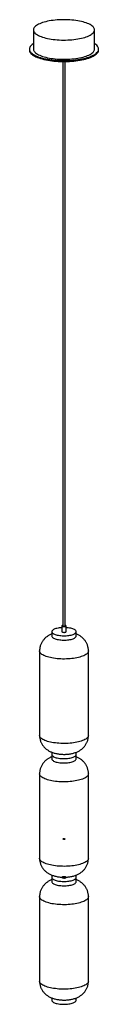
# Paper-space layout '_Dimétrica' of a CAD drawing. Header units: inches. Extents: x -3.3 to 3.3, y -0.8 to 94.4.
import ezdxf

# ---------------------------------------------------------------- set-up
doc = ezdxf.new("R2010")
doc.units = ezdxf.units.IN
doc.header["$MEASUREMENT"] = 0

psp = doc.layouts.new('_Dimétrica')

# ---------------------------------------------------------------- linework, layer by layer
at = {"color": 7, "linetype": 'Continuous', "lineweight": 25}
for p, q in [((-2.955, 93.449), (-2.955, 91.591)), ((2.955, 91.591), (2.955, 93.449)), ((-3.345, 91.591), (-3.345, 91.497)), ((3.345, 91.497), (3.345, 91.591)), ((-0.098, 90.383), (-0.098, 35.819)), ((0.098, 35.819), (0.098, 90.383)), ((-1.181, 35.263), (-1.181, 34.844)), ((-0.197, 35.819), (-0.197, 35.263)), ((0.197, 35.263), (0.197, 35.819)), ((1.181, 34.844), (1.181, 35.263)), ((-2.362, 33.407), (-2.362, 25.241)), ((2.362, 25.241), (2.362, 33.407)), ((-1.181, 23.608), (-1.181, 22.966)), ((1.181, 22.966), (1.181, 23.608)), ((-2.362, 21.529), (-2.362, 13.363)), ((2.362, 13.363), (2.362, 21.529)), ((-1.181, 11.73), (-1.181, 11.088)), ((1.181, 11.088), (1.181, 11.73)), ((-2.362, 9.651), (-2.362, 1.485)), ((2.362, 1.485), (2.362, 9.651)), ((-1.181, -0.148), (-1.181, -0.371)), ((1.181, -0.371), (1.181, -0.148))]:
    psp.add_line(p, q, dxfattribs=at)
at = {"color": 7, "linetype": 'Continuous', "lineweight": 25, "flags": 128}
for points in [[(-1.045, 92.527), (-0.852, 92.505), (-0.654, 92.488), (-0.454, 92.475), (-0.251, 92.467), (-0.048, 92.464), (0.156, 92.465), (0.359, 92.471), (0.561, 92.482), (0.76, 92.497), (0.955, 92.516), (1.146, 92.541), (1.331, 92.569), (1.51, 92.602), (1.681, 92.639), (1.845, 92.679), (2, 92.723), (2.145, 92.771), (2.28, 92.822), (2.405, 92.876), (2.517, 92.933), (2.618, 92.992), (2.706, 93.053), (2.782, 93.116), (2.844, 93.181), (2.893, 93.247), (2.927, 93.314), (2.948, 93.382), (2.955, 93.45), (2.948, 93.518), (2.926, 93.585), (2.891, 93.652), (2.842, 93.718), (2.78, 93.783), (2.704, 93.846), (2.615, 93.907), (2.514, 93.966), (2.401, 94.023), (2.276, 94.077), (2.141, 94.128), (1.995, 94.175), (1.84, 94.219), (1.676, 94.26), (1.504, 94.297), (1.325, 94.329), (1.14, 94.357), (0.949, 94.381), (0.753, 94.401), (0.554, 94.416), (0.353, 94.427), (0.15, 94.432), (-0.054, 94.433), (-0.258, 94.43), (-0.461, 94.422), (-0.661, 94.409), (-0.858, 94.391), (-1.051, 94.369), (-1.239, 94.343), (-1.421, 94.312), (-1.596, 94.278), (-1.764, 94.239), (-1.924, 94.196), (-2.074, 94.15), (-2.214, 94.101), (-2.344, 94.049), (-2.462, 93.993), (-2.569, 93.935), (-2.664, 93.875), (-2.746, 93.813), (-2.815, 93.749), (-2.87, 93.683), (-2.912, 93.617), (-2.94, 93.549), (-2.953, 93.482), (-2.953, 93.414), (-2.939, 93.346), (-2.911, 93.278), (-2.868, 93.212), (-2.812, 93.146), (-2.743, 93.082), (-2.661, 93.02), (-2.566, 92.96), (-2.459, 92.902), (-2.34, 92.847), (-2.21, 92.795), (-2.069, 92.745), (-1.919, 92.699), (-1.759, 92.657), (-1.591, 92.619), (-1.415, 92.584), (-1.233, 92.553), (-1.045, 92.527)], [(-3.345, 91.497), (-3.342, 91.449), (-3.325, 91.377), (-3.295, 91.305), (-3.251, 91.234), (-3.193, 91.165), (-3.122, 91.097), (-3.038, 91.03), (-2.94, 90.965), (-2.831, 90.903), (-2.71, 90.843), (-2.577, 90.786), (-2.434, 90.732), (-2.28, 90.681), (-2.117, 90.634), (-1.945, 90.59), (-1.765, 90.55), (-1.577, 90.514), (-1.383, 90.482), (-1.183, 90.454)], [(-2.955, 92.114), (-2.975, 92.101), (-3.068, 92.036), (-3.148, 91.969), (-3.214, 91.9), (-3.268, 91.83), (-3.307, 91.759), (-3.333, 91.687), (-3.344, 91.615), (-3.342, 91.543), (-3.325, 91.471), (-3.295, 91.399), (-3.251, 91.329), (-3.193, 91.259), (-3.122, 91.191), (-3.038, 91.124), (-2.94, 91.06), (-2.831, 90.997), (-2.71, 90.938), (-2.577, 90.881), (-2.434, 90.826), (-2.28, 90.775), (-2.117, 90.728), (-1.945, 90.684), (-1.765, 90.644), (-1.577, 90.608), (-1.383, 90.576), (-1.183, 90.548)], [(-2.955, 91.591), (-2.953, 91.556), (-2.939, 91.488), (-2.911, 91.421), (-2.868, 91.354), (-2.812, 91.289), (-2.743, 91.225), (-2.661, 91.163), (-2.566, 91.103), (-2.459, 91.045), (-2.34, 90.99), (-2.21, 90.937), (-2.069, 90.888), (-1.919, 90.842), (-1.759, 90.8), (-1.591, 90.761), (-1.415, 90.727), (-1.233, 90.696), (-1.045, 90.67)], [(-1.183, 90.548), (-0.978, 90.525), (-0.769, 90.506), (-0.556, 90.492), (-0.341, 90.482), (-0.125, 90.477), (0.091, 90.477), (0.308, 90.481), (0.522, 90.49), (0.735, 90.504), (0.945, 90.522), (1.151, 90.544), (1.352, 90.571), (1.547, 90.603), (1.735, 90.638), (1.917, 90.678), (2.09, 90.721), (2.255, 90.768), (2.41, 90.818), (2.555, 90.872), (2.69, 90.928), (2.813, 90.988), (2.924, 91.05), (3.023, 91.114), (3.109, 91.18), (3.183, 91.248), (3.243, 91.318), (3.289, 91.388), (3.322, 91.46), (3.34, 91.531), (3.345, 91.604), (3.335, 91.676), (3.312, 91.748), (3.275, 91.819), (3.224, 91.889), (3.159, 91.958), (3.081, 92.025), (2.991, 92.091), (2.955, 92.114)], [(-1.183, 90.454), (-0.978, 90.431), (-0.769, 90.412), (-0.556, 90.398), (-0.341, 90.388), (-0.125, 90.383), (0.091, 90.382), (0.308, 90.387), (0.522, 90.396), (0.735, 90.409), (0.945, 90.427), (1.151, 90.45), (1.352, 90.477), (1.547, 90.508), (1.735, 90.544), (1.917, 90.583), (2.09, 90.627), (2.255, 90.673), (2.41, 90.724), (2.555, 90.777), (2.69, 90.834), (2.813, 90.894), (2.924, 90.956), (3.023, 91.02), (3.109, 91.086), (3.183, 91.154), (3.243, 91.223), (3.289, 91.294), (3.322, 91.365), (3.34, 91.437), (3.345, 91.497)], [(-1.045, 90.67), (-0.852, 90.648), (-0.654, 90.631), (-0.454, 90.618), (-0.251, 90.61), (-0.048, 90.606), (0.156, 90.608), (0.359, 90.614), (0.561, 90.624), (0.76, 90.639), (0.955, 90.659), (1.146, 90.683), (1.331, 90.712), (1.51, 90.745), (1.681, 90.781), (1.845, 90.822), (2, 90.866), (2.145, 90.914), (2.28, 90.965), (2.405, 91.019), (2.517, 91.075), (2.618, 91.135), (2.706, 91.196), (2.782, 91.259), (2.844, 91.324), (2.893, 91.39), (2.927, 91.457), (2.948, 91.524), (2.955, 91.591)], [(-0.197, 35.651), (-0.212, 35.65), (-0.336, 35.64), (-0.457, 35.626), (-0.572, 35.607), (-0.68, 35.584), (-0.781, 35.558), (-0.872, 35.528), (-0.953, 35.495), (-1.023, 35.459), (-1.081, 35.421), (-1.126, 35.382), (-1.158, 35.34), (-1.176, 35.298), (-1.181, 35.256), (-1.172, 35.213), (-1.149, 35.171), (-1.112, 35.13), (-1.063, 35.091), (-1.001, 35.054), (-0.927, 35.019), (-0.843, 34.987), (-0.748, 34.958), (-0.645, 34.933), (-0.535, 34.911), (-0.418, 34.894)], [(-0.418, 34.894), (-0.296, 34.881), (-0.17, 34.873), (-0.043, 34.869), (0.085, 34.87), (0.212, 34.875), (0.336, 34.885), (0.457, 34.899), (0.572, 34.918), (0.68, 34.941), (0.781, 34.967), (0.872, 34.997), (0.953, 35.03), (1.023, 35.066), (1.081, 35.104), (1.126, 35.143), (1.158, 35.185), (1.176, 35.227), (1.181, 35.27), (1.172, 35.312), (1.149, 35.354), (1.112, 35.395), (1.063, 35.434), (1.001, 35.471), (0.927, 35.506), (0.843, 35.538), (0.748, 35.567), (0.645, 35.592), (0.535, 35.614), (0.418, 35.631), (0.296, 35.644), (0.197, 35.651)], [(-0.197, 35.263), (-0.196, 35.255), (-0.182, 35.238), (-0.155, 35.222), (-0.117, 35.21), (-0.07, 35.201)], [(-0.098, 35.876), (-0.11, 35.874), (-0.15, 35.862), (-0.179, 35.847), (-0.194, 35.83), (-0.196, 35.812), (-0.182, 35.794), (-0.155, 35.779), (-0.117, 35.766), (-0.07, 35.758)], [(-0.098, 35.819), (-0.098, 35.818), (-0.09, 35.806), (-0.067, 35.795), (-0.035, 35.789)], [(-0.07, 35.758), (-0.017, 35.754), (0.036, 35.755), (0.087, 35.76), (0.131, 35.77), (0.166, 35.784), (0.188, 35.8), (0.197, 35.818), (0.191, 35.836), (0.17, 35.852), (0.137, 35.866), (0.098, 35.876)], [(-0.07, 35.201), (-0.017, 35.197), (0.036, 35.198), (0.087, 35.204), (0.131, 35.214), (0.166, 35.227), (0.188, 35.244), (0.197, 35.261), (0.197, 35.263)], [(-0.035, 35.789), (0.003, 35.787), (0.04, 35.789), (0.072, 35.797), (0.092, 35.808), (0.098, 35.819)], [(-1.181, 34.844), (-1.181, 34.837), (-1.172, 34.795), (-1.149, 34.753), (-1.112, 34.712), (-1.063, 34.673), (-1.001, 34.635), (-0.927, 34.6), (-0.843, 34.568), (-0.748, 34.54), (-0.645, 34.514), (-0.535, 34.493), (-0.418, 34.476), (-0.296, 34.463), (-0.17, 34.455), (-0.043, 34.451), (0.085, 34.452), (0.212, 34.457), (0.336, 34.467), (0.457, 34.481), (0.572, 34.5), (0.68, 34.522), (0.781, 34.549), (0.872, 34.579), (0.953, 34.612), (1.023, 34.647), (1.081, 34.685), (1.126, 34.725), (1.158, 34.766), (1.176, 34.809), (1.181, 34.844)], [(2.362, 33.407), (2.362, 33.394), (2.352, 33.333), (2.328, 33.274), (2.291, 33.215), (2.24, 33.157), (2.176, 33.1), (2.099, 33.046), (2.01, 32.993), (1.909, 32.943), (1.797, 32.896), (1.675, 32.851), (1.542, 32.81), (1.401, 32.773), (1.251, 32.739), (1.094, 32.709), (0.93, 32.683), (0.762, 32.661), (0.588, 32.644), (0.411, 32.631), (0.232, 32.623), (0.051, 32.619), (-0.13, 32.62), (-0.31, 32.626), (-0.488, 32.636), (-0.664, 32.651), (-0.835, 32.67), (-1.002, 32.694), (-1.163, 32.721), (-1.317, 32.753), (-1.463, 32.788), (-1.601, 32.828), (-1.729, 32.87), (-1.847, 32.916), (-1.954, 32.964), (-2.05, 33.016), (-2.134, 33.069), (-2.205, 33.124), (-2.264, 33.182), (-2.309, 33.24), (-2.34, 33.299), (-2.358, 33.359), (-2.362, 33.407)], [(2.362, 25.241), (2.362, 25.228), (2.352, 25.167), (2.328, 25.107), (2.291, 25.048), (2.24, 24.991), (2.176, 24.934), (2.099, 24.88), (2.01, 24.827), (1.909, 24.777), (1.797, 24.73), (1.675, 24.685), (1.542, 24.644), (1.401, 24.607), (1.251, 24.573), (1.094, 24.543), (0.93, 24.517), (0.762, 24.495), (0.588, 24.478), (0.411, 24.465), (0.232, 24.457), (0.051, 24.453), (-0.13, 24.454), (-0.31, 24.46), (-0.488, 24.47), (-0.664, 24.485), (-0.835, 24.504), (-1.002, 24.527), (-1.163, 24.555), (-1.317, 24.587), (-1.463, 24.622), (-1.601, 24.661), (-1.729, 24.704), (-1.847, 24.75), (-1.954, 24.798), (-2.05, 24.849), (-2.134, 24.903), (-2.205, 24.958), (-2.264, 25.015), (-2.309, 25.074), (-2.34, 25.133), (-2.358, 25.193), (-2.362, 25.241)], [(-1.181, 23.385), (-1.181, 23.378), (-1.172, 23.335), (-1.149, 23.293), (-1.112, 23.252), (-1.063, 23.213), (-1.001, 23.176), (-0.927, 23.141), (-0.843, 23.109), (-0.748, 23.08), (-0.645, 23.055), (-0.535, 23.034), (-0.418, 23.016)], [(-1.181, 23.385), (-1.181, 23.378), (-1.172, 23.335), (-1.149, 23.293), (-1.112, 23.252), (-1.063, 23.213), (-1.001, 23.176), (-0.927, 23.141), (-0.843, 23.109), (-0.748, 23.08), (-0.645, 23.055), (-0.535, 23.034), (-0.418, 23.016)], [(-1.181, 22.966), (-1.181, 22.959), (-1.172, 22.917), (-1.149, 22.875), (-1.112, 22.834), (-1.063, 22.795), (-1.001, 22.757), (-0.927, 22.723), (-0.843, 22.691), (-0.748, 22.662), (-0.645, 22.637), (-0.535, 22.615), (-0.418, 22.598), (-0.296, 22.585), (-0.17, 22.577), (-0.043, 22.573), (0.085, 22.574), (0.212, 22.579), (0.336, 22.589), (0.457, 22.603), (0.572, 22.622), (0.68, 22.644), (0.781, 22.671), (0.872, 22.701), (0.953, 22.734), (1.023, 22.769), (1.081, 22.807), (1.126, 22.847), (1.158, 22.889), (1.176, 22.931), (1.181, 22.966)], [(-0.418, 23.016), (-0.296, 23.003), (-0.17, 22.995), (-0.043, 22.991), (0.085, 22.992), (0.212, 22.997), (0.336, 23.007), (0.457, 23.022), (0.572, 23.04), (0.68, 23.063), (0.781, 23.089), (0.872, 23.119), (0.953, 23.152), (1.023, 23.188), (1.081, 23.226), (1.126, 23.266), (1.158, 23.307), (1.176, 23.349), (1.181, 23.385)], [(-0.418, 23.016), (-0.296, 23.003), (-0.17, 22.995), (-0.043, 22.991), (0.085, 22.992), (0.212, 22.997), (0.336, 23.007), (0.457, 23.022), (0.572, 23.04), (0.68, 23.063), (0.781, 23.089), (0.872, 23.119), (0.953, 23.152), (1.023, 23.188), (1.081, 23.226), (1.126, 23.266), (1.158, 23.307), (1.176, 23.349), (1.181, 23.385)], [(2.362, 21.529), (2.362, 21.516), (2.352, 21.455), (2.328, 21.396), (2.291, 21.337), (2.24, 21.279), (2.176, 21.222), (2.099, 21.168), (2.01, 21.115), (1.909, 21.065), (1.797, 21.018), (1.675, 20.973), (1.542, 20.932), (1.401, 20.895), (1.251, 20.861), (1.094, 20.831), (0.93, 20.805), (0.762, 20.783), (0.588, 20.766), (0.411, 20.753), (0.232, 20.745), (0.051, 20.741), (-0.13, 20.742), (-0.31, 20.748), (-0.488, 20.758), (-0.664, 20.773), (-0.835, 20.792), (-1.002, 20.816), (-1.163, 20.843), (-1.317, 20.875), (-1.463, 20.91), (-1.601, 20.95), (-1.729, 20.992), (-1.847, 21.038), (-1.954, 21.086), (-2.05, 21.138), (-2.134, 21.191), (-2.205, 21.246), (-2.264, 21.304), (-2.309, 21.362), (-2.34, 21.421), (-2.358, 21.481), (-2.362, 21.529)], [(2.362, 13.363), (2.362, 13.35), (2.352, 13.289), (2.328, 13.23), (2.291, 13.171), (2.24, 13.113), (2.176, 13.056), (2.099, 13.002), (2.01, 12.949), (1.909, 12.899), (1.797, 12.852), (1.675, 12.807), (1.542, 12.766), (1.401, 12.729), (1.251, 12.695), (1.094, 12.665), (0.93, 12.639), (0.762, 12.617), (0.588, 12.6), (0.411, 12.587), (0.232, 12.579), (0.051, 12.575), (-0.13, 12.576), (-0.31, 12.582), (-0.488, 12.592), (-0.664, 12.607), (-0.835, 12.626), (-1.002, 12.65), (-1.163, 12.677), (-1.317, 12.709), (-1.463, 12.744), (-1.601, 12.784), (-1.729, 12.826), (-1.847, 12.872), (-1.954, 12.92), (-2.05, 12.972), (-2.134, 13.025), (-2.205, 13.08), (-2.264, 13.138), (-2.309, 13.196), (-2.34, 13.255), (-2.358, 13.315), (-2.362, 13.363)], [(-1.181, 11.507), (-1.181, 11.5), (-1.172, 11.457), (-1.149, 11.415), (-1.112, 11.374), (-1.063, 11.335), (-1.001, 11.298), (-0.927, 11.263), (-0.843, 11.231), (-0.748, 11.202), (-0.645, 11.177), (-0.535, 11.156), (-0.418, 11.138)], [(-1.181, 11.507), (-1.181, 11.5), (-1.172, 11.457), (-1.149, 11.415), (-1.112, 11.374), (-1.063, 11.335), (-1.001, 11.298), (-0.927, 11.263), (-0.843, 11.231), (-0.748, 11.202), (-0.645, 11.177), (-0.535, 11.156), (-0.418, 11.138)], [(-0.418, 11.138), (-0.296, 11.126), (-0.17, 11.117), (-0.043, 11.113), (0.085, 11.114), (0.212, 11.119), (0.336, 11.129), (0.457, 11.144), (0.572, 11.162), (0.68, 11.185), (0.781, 11.211), (0.872, 11.241), (0.953, 11.274), (1.023, 11.31), (1.081, 11.348), (1.126, 11.388), (1.158, 11.429), (1.176, 11.471), (1.181, 11.507)], [(-0.418, 11.138), (-0.296, 11.126), (-0.17, 11.117), (-0.043, 11.113), (0.085, 11.114), (0.212, 11.119), (0.336, 11.129), (0.457, 11.144), (0.572, 11.162), (0.68, 11.185), (0.781, 11.211), (0.872, 11.241), (0.953, 11.274), (1.023, 11.31), (1.081, 11.348), (1.126, 11.388), (1.158, 11.429), (1.176, 11.471), (1.181, 11.507)], [(-1.181, 11.088), (-1.181, 11.081), (-1.172, 11.039), (-1.149, 10.997), (-1.112, 10.956), (-1.063, 10.917), (-1.001, 10.879), (-0.927, 10.845), (-0.843, 10.813), (-0.748, 10.784), (-0.645, 10.759), (-0.535, 10.737), (-0.418, 10.72), (-0.296, 10.707), (-0.17, 10.699), (-0.043, 10.695), (0.085, 10.696), (0.212, 10.701), (0.336, 10.711), (0.457, 10.725), (0.572, 10.744), (0.68, 10.767), (0.781, 10.793), (0.872, 10.823), (0.953, 10.856), (1.023, 10.891), (1.081, 10.929), (1.126, 10.969), (1.158, 11.011), (1.176, 11.053), (1.181, 11.088)], [(2.362, 9.651), (2.362, 9.638), (2.352, 9.578), (2.328, 9.518), (2.291, 9.459), (2.24, 9.401), (2.176, 9.344), (2.099, 9.29), (2.01, 9.237), (1.909, 9.187), (1.797, 9.14), (1.675, 9.095), (1.542, 9.054), (1.401, 9.017), (1.251, 8.983), (1.094, 8.953), (0.93, 8.927), (0.762, 8.905), (0.588, 8.888), (0.411, 8.875), (0.232, 8.867), (0.051, 8.864), (-0.13, 8.865), (-0.31, 8.87), (-0.488, 8.88), (-0.664, 8.895), (-0.835, 8.914), (-1.002, 8.938), (-1.163, 8.965), (-1.317, 8.997), (-1.463, 9.033), (-1.601, 9.072), (-1.729, 9.114), (-1.847, 9.16), (-1.954, 9.209), (-2.05, 9.26), (-2.134, 9.313), (-2.205, 9.369), (-2.264, 9.426), (-2.309, 9.484), (-2.34, 9.544), (-2.358, 9.604), (-2.362, 9.651)], [(2.362, 1.485), (2.362, 1.472), (2.352, 1.411), (2.328, 1.352), (2.291, 1.293), (2.24, 1.235), (2.176, 1.178), (2.099, 1.124), (2.01, 1.071), (1.909, 1.021), (1.797, 0.974), (1.675, 0.929), (1.542, 0.888), (1.401, 0.851), (1.251, 0.817), (1.094, 0.787), (0.93, 0.761), (0.762, 0.739), (0.588, 0.722), (0.411, 0.709), (0.232, 0.701), (0.051, 0.698), (-0.13, 0.699), (-0.31, 0.704), (-0.488, 0.714), (-0.664, 0.729), (-0.835, 0.748), (-1.002, 0.772), (-1.163, 0.799), (-1.317, 0.831), (-1.463, 0.867), (-1.601, 0.906), (-1.729, 0.948), (-1.847, 0.994), (-1.954, 1.042), (-2.05, 1.094), (-2.134, 1.147), (-2.205, 1.203), (-2.264, 1.26), (-2.309, 1.318), (-2.34, 1.377), (-2.358, 1.437), (-2.362, 1.485)], [(-1.181, -0.371), (-1.181, -0.378), (-1.172, -0.421), (-1.149, -0.463), (-1.112, -0.504), (-1.063, -0.543), (-1.001, -0.58), (-0.927, -0.615), (-0.843, -0.647), (-0.748, -0.676), (-0.645, -0.701), (-0.535, -0.722), (-0.418, -0.739)], [(-0.418, -0.739), (-0.296, -0.752), (-0.17, -0.761), (-0.043, -0.765), (0.085, -0.764), (0.212, -0.759), (0.336, -0.749), (0.457, -0.734), (0.572, -0.716), (0.68, -0.693), (0.781, -0.667), (0.872, -0.637), (0.953, -0.604), (1.023, -0.568), (1.081, -0.53), (1.126, -0.49), (1.158, -0.449), (1.176, -0.407), (1.181, -0.371)]]:
    psp.add_lwpolyline(points, dxfattribs=at)
at = {"color": 7, "linetype": 'Continuous', "flags": 128}
for points in [[(0.098, 15.216), (0.093, 15.229), (0.074, 15.24), (0.043, 15.248), (0.006, 15.251), (-0.032, 15.25), (-0.065, 15.243), (-0.088, 15.233), (-0.098, 15.221), (-0.093, 15.208), (-0.074, 15.197), (-0.043, 15.189), (-0.006, 15.186), (0.032, 15.188), (0.065, 15.194), (0.088, 15.204), (0.098, 15.216)], [(0.196, 11.502), (0.186, 11.528), (0.148, 11.55), (0.087, 11.566), (0.013, 11.572), (-0.063, 11.569), (-0.13, 11.556), (-0.177, 11.536), (-0.196, 11.511), (-0.186, 11.486), (-0.148, 11.463), (-0.087, 11.448), (-0.013, 11.441), (0.063, 11.445), (0.13, 11.457), (0.177, 11.478), (0.196, 11.502)]]:
    psp.add_lwpolyline(points, dxfattribs=at)
at = {"color": 7, "linetype": 'Continuous', "lineweight": 25}
for points, knots in [([(-1.181, 35.039), (-1.196, 35.034), (-1.258, 35.011), (-1.361, 34.961), (-1.489, 34.892), (-1.609, 34.815), (-1.721, 34.731), (-1.825, 34.64), (-1.921, 34.542), (-2.009, 34.437), (-2.088, 34.326), (-2.159, 34.209), (-2.219, 34.087), (-2.271, 33.955), (-2.314, 33.816), (-2.343, 33.669), (-2.36, 33.533), (-2.361, 33.445), (-2.361, 33.407)], [0, 0, 0, 0, 0.022497, 0.095191, 0.164586, 0.231714, 0.297345, 0.361991, 0.425982, 0.489526, 0.552756, 0.61576, 0.6786, 0.741322, 0.810887, 0.879567, 0.947221, 1, 1, 1, 1]), ([(2.361, 33.407), (2.361, 33.439), (2.361, 33.519), (2.347, 33.645), (2.321, 33.783), (2.284, 33.918), (2.236, 34.048), (2.178, 34.172), (2.111, 34.29), (2.036, 34.401), (1.953, 34.506), (1.862, 34.604), (1.765, 34.694), (1.661, 34.777), (1.551, 34.854), (1.434, 34.923), (1.311, 34.986), (1.225, 35.022), (1.181, 35.04)], [0, 0, 0, 0, 0.044303, 0.1098, 0.174558, 0.238648, 0.302141, 0.36511, 0.427636, 0.48981, 0.551747, 0.613596, 0.675555, 0.737901, 0.801026, 0.865481, 0.932026, 1, 1, 1, 1]), ([(-2.361, 25.241), (-2.361, 25.231), (-2.363, 25.173), (-2.355, 25.068), (-2.335, 24.927), (-2.302, 24.791), (-2.259, 24.659), (-2.206, 24.532), (-2.143, 24.411), (-2.072, 24.296), (-1.992, 24.189), (-1.905, 24.088), (-1.811, 23.994), (-1.71, 23.907), (-1.603, 23.828), (-1.489, 23.755), (-1.368, 23.689), (-1.239, 23.629), (-1.1, 23.575), (-0.949, 23.527), (-0.79, 23.486), (-0.625, 23.453), (-0.46, 23.429), (-0.298, 23.413), (-0.138, 23.405), (0.021, 23.402), (0.18, 23.406), (0.339, 23.417), (0.499, 23.434), (0.662, 23.46), (0.829, 23.495), (0.995, 23.54), (1.152, 23.594), (1.295, 23.654), (1.428, 23.721), (1.552, 23.794), (1.668, 23.874), (1.775, 23.962), (1.875, 24.057), (1.968, 24.158), (2.051, 24.267), (2.126, 24.381), (2.191, 24.501), (2.246, 24.625), (2.293, 24.759), (2.329, 24.899), (2.352, 25.046), (2.363, 25.16), (2.361, 25.225), (2.361, 25.241)], [0, 0, 0, 0, 0.004458, 0.025521, 0.046338, 0.066931, 0.087322, 0.107535, 0.127594, 0.147526, 0.167364, 0.187151, 0.206941, 0.22681, 0.246866, 0.267258, 0.288197, 0.309963, 0.332877, 0.357167, 0.382634, 0.408173, 0.432944, 0.45686, 0.480157, 0.503128, 0.526065, 0.549198, 0.572809, 0.597262, 0.622998, 0.650468, 0.675695, 0.699571, 0.722225, 0.744002, 0.765193, 0.785998, 0.806549, 0.826928, 0.847188, 0.867364, 0.887479, 0.90755, 0.927589, 0.949671, 0.971474, 0.992963, 1, 1, 1, 1]), ([(-1.181, 23.161), (-1.196, 23.156), (-1.258, 23.133), (-1.361, 23.084), (-1.489, 23.014), (-1.609, 22.937), (-1.721, 22.853), (-1.825, 22.762), (-1.921, 22.664), (-2.009, 22.559), (-2.088, 22.448), (-2.159, 22.331), (-2.219, 22.209), (-2.271, 22.077), (-2.314, 21.938), (-2.343, 21.791), (-2.36, 21.655), (-2.361, 21.567), (-2.361, 21.529)], [0, 0, 0, 0, 0.022497, 0.095191, 0.164586, 0.231714, 0.297345, 0.361991, 0.425982, 0.489526, 0.552756, 0.61576, 0.6786, 0.741322, 0.810887, 0.879567, 0.947221, 1, 1, 1, 1]), ([(2.361, 21.529), (2.361, 21.561), (2.361, 21.641), (2.347, 21.767), (2.321, 21.906), (2.284, 22.04), (2.236, 22.17), (2.178, 22.294), (2.111, 22.412), (2.036, 22.523), (1.953, 22.628), (1.862, 22.726), (1.765, 22.816), (1.661, 22.899), (1.551, 22.976), (1.434, 23.045), (1.311, 23.108), (1.225, 23.144), (1.181, 23.162)], [0, 0, 0, 0, 0.0443027, 0.1098005, 0.174558, 0.238648, 0.3021412, 0.3651105, 0.4276357, 0.48981, 0.5517474, 0.6135961, 0.675555, 0.7379011, 0.8010257, 0.8654813, 0.9320256, 1, 1, 1, 1]), ([(-2.361, 13.363), (-2.361, 13.353), (-2.363, 13.295), (-2.355, 13.19), (-2.335, 13.049), (-2.302, 12.913), (-2.259, 12.781), (-2.206, 12.654), (-2.143, 12.533), (-2.072, 12.418), (-1.992, 12.311), (-1.905, 12.21), (-1.811, 12.116), (-1.71, 12.029), (-1.603, 11.95), (-1.489, 11.877), (-1.368, 11.811), (-1.239, 11.751), (-1.1, 11.697), (-0.949, 11.649), (-0.79, 11.608), (-0.625, 11.575), (-0.46, 11.552), (-0.298, 11.536), (-0.138, 11.527), (0.021, 11.524), (0.18, 11.528), (0.339, 11.539), (0.499, 11.556), (0.662, 11.582), (0.829, 11.617), (0.995, 11.662), (1.152, 11.716), (1.295, 11.776), (1.428, 11.843), (1.552, 11.916), (1.668, 11.996), (1.775, 12.084), (1.875, 12.179), (1.968, 12.28), (2.051, 12.389), (2.126, 12.503), (2.191, 12.623), (2.246, 12.748), (2.293, 12.881), (2.329, 13.021), (2.352, 13.168), (2.363, 13.282), (2.361, 13.347), (2.361, 13.363)], [0, 0, 0, 0, 0.004458, 0.025521, 0.046338, 0.066931, 0.087322, 0.107535, 0.127594, 0.147526, 0.167364, 0.187151, 0.206941, 0.22681, 0.246866, 0.267258, 0.288197, 0.309963, 0.332877, 0.357167, 0.382634, 0.408173, 0.432944, 0.45686, 0.480157, 0.503128, 0.526065, 0.549198, 0.572809, 0.597262, 0.622998, 0.650468, 0.675695, 0.699571, 0.722225, 0.744002, 0.765193, 0.785998, 0.806549, 0.826928, 0.847188, 0.867364, 0.887479, 0.90755, 0.927589, 0.949671, 0.971474, 0.992963, 1, 1, 1, 1]), ([(-1.181, 11.283), (-1.196, 11.278), (-1.258, 11.255), (-1.361, 11.206), (-1.489, 11.136), (-1.609, 11.059), (-1.721, 10.976), (-1.825, 10.885), (-1.921, 10.786), (-2.009, 10.681), (-2.088, 10.57), (-2.159, 10.453), (-2.219, 10.331), (-2.271, 10.199), (-2.314, 10.06), (-2.343, 9.913), (-2.36, 9.777), (-2.361, 9.689), (-2.361, 9.651)], [0, 0, 0, 0, 0.022497, 0.095191, 0.164586, 0.231714, 0.297345, 0.361991, 0.425982, 0.489526, 0.552756, 0.61576, 0.6786, 0.741322, 0.810887, 0.879567, 0.947221, 1, 1, 1, 1]), ([(2.361, 9.651), (2.361, 9.683), (2.361, 9.763), (2.347, 9.889), (2.321, 10.028), (2.284, 10.162), (2.236, 10.292), (2.178, 10.416), (2.111, 10.534), (2.036, 10.646), (1.953, 10.75), (1.862, 10.848), (1.765, 10.938), (1.661, 11.021), (1.551, 11.098), (1.434, 11.167), (1.311, 11.231), (1.225, 11.266), (1.181, 11.284)], [0, 0, 0, 0, 0.044303, 0.1098, 0.174558, 0.238648, 0.302141, 0.36511, 0.427636, 0.48981, 0.551747, 0.613596, 0.675555, 0.737901, 0.801026, 0.865481, 0.932026, 1, 1, 1, 1]), ([(-2.361, 1.485), (-2.361, 1.475), (-2.363, 1.417), (-2.355, 1.312), (-2.335, 1.171), (-2.302, 1.035), (-2.259, 0.903), (-2.206, 0.776), (-2.143, 0.655), (-2.072, 0.541), (-1.992, 0.433), (-1.905, 0.332), (-1.811, 0.238), (-1.71, 0.152), (-1.603, 0.072), (-1.489, 0), (-1.368, -0.067), (-1.239, -0.127), (-1.1, -0.181), (-0.949, -0.229), (-0.79, -0.27), (-0.625, -0.302), (-0.46, -0.326), (-0.298, -0.342), (-0.138, -0.351), (0.021, -0.354), (0.18, -0.349), (0.339, -0.339), (0.499, -0.321), (0.662, -0.296), (0.829, -0.261), (0.995, -0.216), (1.152, -0.162), (1.295, -0.102), (1.428, -0.035), (1.552, 0.038), (1.668, 0.119), (1.775, 0.206), (1.875, 0.301), (1.968, 0.402), (2.051, 0.511), (2.126, 0.625), (2.191, 0.745), (2.246, 0.87), (2.293, 1.003), (2.329, 1.143), (2.352, 1.29), (2.363, 1.404), (2.361, 1.469), (2.361, 1.485)], [0, 0, 0, 0, 0.004458, 0.025521, 0.046338, 0.066931, 0.087322, 0.107535, 0.127594, 0.147526, 0.167364, 0.187151, 0.206941, 0.22681, 0.246866, 0.267258, 0.288197, 0.309963, 0.332877, 0.357167, 0.382634, 0.408173, 0.432944, 0.45686, 0.480157, 0.503128, 0.526065, 0.549198, 0.572809, 0.597262, 0.622998, 0.650468, 0.675695, 0.699571, 0.722225, 0.744002, 0.765193, 0.785998, 0.806549, 0.826928, 0.847188, 0.867364, 0.887479, 0.90755, 0.927589, 0.949671, 0.971474, 0.992963, 1, 1, 1, 1])]:
    psp.add_open_spline(points, degree=3, knots=knots, dxfattribs=at)

doc.saveas('drawing.dxf')
